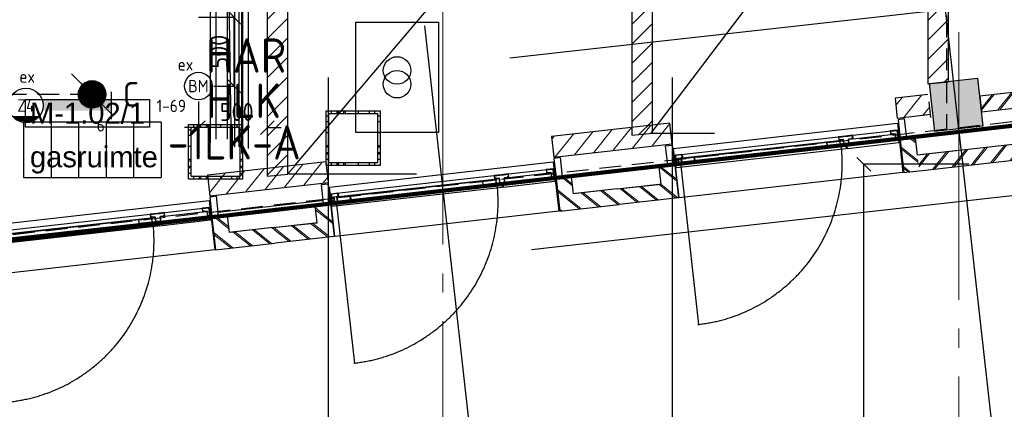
# Model space of a CAD drawing. Header units: millimetres. Extents: x -38031 to 123247, y -16330 to 129979.
# Tile 92 of 235: x 13786 to 20940, y 279 to 3107. Entities that reach past the tile are written whole.
import ezdxf
from ezdxf.enums import TextEntityAlignment as Align

# ---------------------------------------------------------------- set-up
doc = ezdxf.new("R2010")
doc.units = ezdxf.units.MM
doc.header["$LTSCALE"] = 50
for name, pattern in [('HIDDEN', [9.525, 6.35, -3.175]), ('HIDDEN2', [4.7625, 3.175, -1.5875]), ('STYLE_11', [5, 3.888855, -0.416718, 0.277786, -0.416641])]:
    doc.linetypes.add(name, pattern=pattern)
for name, color, linetype in [('AB$1A---_ATTRIB035', 8, 'Continuous'), ('AL$1A---_ALGEMEEN', 8, 'Continuous'), ('AM$1A---_ARCERING', 8, 'Continuous'), ('BOUWKUNDIG', 8, 'Continuous'), ('brandscheiding', 5, 'HIDDEN'), ('EB6511--_ATTRIB', 2, 'Continuous'), ('EL$1----', 3, 'Continuous'), ('EL6121--', 3, 'Continuous'), ('EL6311--', 3, 'Continuous'), ('EL6511--', 3, 'Continuous'), ('lengte voedingskabels', 3, 'Continuous'), ('maatvoering', 1, 'Continuous'), ('versterkte strook', 7, 'Continuous'), ('Vloerdoos verdieping', 51, 'Continuous')]:
    doc.layers.add(name, color=color, linetype=linetype)
doc.layers.add('stramien', color=1, linetype='STYLE_11', lineweight=15)
doc.styles.add('Arial', font='ARIAL.TTF')
doc.styles.add('BURO-018', font='iso.shx', dxfattribs={"height": 90})
doc.styles.add('BURO-025', font='iso.shx', dxfattribs={"height": 125})
doc.styles.get("Standard").update_dxf_attribs({"font": 'iso.shx'})
doc.dimstyles.new('STABICAD', dxfattribs={"dimscale": 100, "dimtxt": 1.3, "dimasz": 1, "dimexe": 0, "dimexo": 0, "dimgap": 1.5, "dimtad": 0, "dimdec": 0, "dimrnd": 10, "dimzin": 0, "dimdsep": 46, "dimtxsty": 'Standard', "dimblk1": 'OBLIQUE', "dimblk2": 'OBLIQUE', "dimsah": 1, "dimcen": -3, "dimclrd": 1, "dimclre": 1, "dimclrt": 1, "dimadec": 0, "dimazin": 0, "dimtfac": 1, "dimtdec": 0, "dimtofl": 0, "dimtmove": 2, "dimatfit": 3, "dimfxl": 0, "dimtvp": 1.055556, "dimtolj": 1, "dimtzin": 0, "dimarcsym": 0})
pattern_1 = [(45, (0, 0), (70.7107, -70.7107), []), (45, (7.07, -7.07), (70.7107, -70.7107), [])]
pattern_2 = [(45, (0, 0), (70.71068, -70.71068), [])]
pattern_3 = [(45, (-987936.49, -175784.82), (70.710678, -70.710678), [])]

# ---------------------------------------------------------------- blocks, each defined once
blk = doc.blocks.new('060901')
at = {"color": 0, "linetype": 'Continuous'}
for centre in [(0, 1), (0, -1)]:
    blk.add_circle(centre, 2, dxfattribs=at)
at = {"color": 0, "linetype": 'Continuous', "style": 'BURO-018', "flags": 1}
for tag, p in [('E_ID', (0, 0)), ('E_MATCODE', (0, -3))]:
    blk.add_attdef(tag, p, '', height=1.8, dxfattribs=at)
at = {"color": 0, "linetype": 'Continuous', "style": 'BURO-018'}
blk.add_attdef('E_KODE', text='', height=1.8, dxfattribs=at).set_placement((3, 0), align=Align.MIDDLE_LEFT)
blk = doc.blocks.new('E00007')
at = {"color": 0}
blk.add_line((1.5, 0.5), (-1.5, 3.5), dxfattribs=at)
at = {"color": 0, "const_width": 1}
blk.add_lwpolyline([(-0.5, 2, 1), (0.5, 2, 1)], format="xyb", close=True, dxfattribs=at)
at = {"color": 0}
blk.add_circle((0, 2), 1, dxfattribs=at)
at = {"color": 0, "linetype": 'Continuous', "style": 'BURO-018', "flags": 1}
blk.add_attdef('E_MATCODE', text='', height=1.8, rotation=90, dxfattribs=at).set_placement((0, 0), align=Align.MIDDLE)
at = {"color": 0, "style": 'BURO-018'}
blk.add_attdef('E_TEXT1', text='', height=1.8, dxfattribs=at).set_placement((2.5, 2), align=Align.MIDDLE)
blk = doc.blocks.new('030203')
at = {"color": 0, "linetype": 'Continuous'}
for p, q in [((5, 4), (-5, 4)), ((-5, 4), (-5, 0)), ((-3, 4), (-3, 0)), ((-1, 4), (-1, 0)), ((1, 4), (1, 0)), ((3, 4), (3, 0)), ((5, 4), (5, 0)), ((-5, 0), (5, 0))]:
    blk.add_line(p, q, dxfattribs=at)
at = {"color": 0, "linetype": 'Continuous', "style": 'BURO-018', "flags": 1}
blk.add_attdef('E_MATCODE', text='', height=1.8, rotation=90, dxfattribs=at).set_placement((0, 0), align=Align.MIDDLE)
blk = doc.blocks.new('VLOERDOOS')
at = {"layer": 'Vloerdoos verdieping'}
for p, q in [((0, 395), (395, 395)), ((0, 395), (0, 0)), ((20, 375), (20, 20)), ((20, 375), (375, 375)), ((40, 375), (40, 395)), ((80, 375), (80, 395)), ((90, 375), (90, 395)), ((130, 375), (130, 395)), ((140, 375), (140, 395)), ((235, 375), (235, 395)), ((315, 375), (315, 395)), ((355, 375), (355, 395)), ((375, 375), (375, 20)), ((395, 395), (395, 0)), ((0, 355), (20, 355)), ((0, 315), (20, 315)), ((0, 305), (20, 305)), ((375, 355), (395, 355)), ((375, 315), (395, 315)), ((375, 305), (395, 305)), ((0, 265), (20, 265)), ((0, 255), (20, 255)), ((375, 265), (395, 265)), ((375, 255), (395, 255)), ((0, 160), (20, 160)), ((375, 160), (395, 160)), ((0, 80), (20, 80)), ((375, 80), (395, 80)), ((0, 40), (20, 40)), ((0, 0), (395, 0)), ((20, 20), (375, 20)), ((40, 0), (40, 20)), ((80, 0), (80, 20)), ((90, 0), (90, 20)), ((130, 0), (130, 20)), ((140, 0), (140, 20)), ((235, 0), (235, 20)), ((315, 0), (315, 20)), ((355, 0), (355, 20)), ((375, 40), (395, 40))]:
    blk.add_line(p, q, dxfattribs=at)
blk = doc.blocks.new('1115B6WD')
at = {"color": 0, "linetype": 'Continuous'}
for p, q in [((1.88, -1.65), (-1.88, -1.65)), ((1.68, -1.85), (-1.68, -1.85)), ((1.43, -2.05), (-1.43, -2.05)), ((1.09, -2.25), (-1.09, -2.25)), ((0.5, -2.45), (-0.5, -2.45))]:
    blk.add_line(p, q, dxfattribs=at)
blk = doc.blocks.new('1115B61240-WD2')
at = {"color": 0}
for p, q in [((-12.4, 2), (-12.4, -2)), ((12.4, 2), (12.4, -2))]:
    blk.add_line(p, q, dxfattribs=at)
at = {"color": 0, "linetype": 'Continuous'}
blk.add_circle((0, 0), 2.5, dxfattribs=at)
at = {"color": 0}
for points in [[(-2.5, 0.75), (-12.4, 0.75), (-2.5, -0.75), (-12.4, -0.75)], [(2.5, 0.75), (12.4, 0.75), (2.5, -0.75), (12.4, -0.75)]]:
    blk.add_solid(points, dxfattribs=at)
at = {"color": 0, "zscale": 50}
blk.add_blockref('1115B6WD', (0, 0), dxfattribs=at)
at = {"color": 0, "linetype": 'Continuous', "style": 'BURO-018'}
for tag, p in [('E_GKAST', (0, 8)), ('E_GROEP', (0, 5)), ('E_SGROEP', (4.5, 5)), ('E_ARMCODE', (0, 0)), ('E_SLET', (4.5, -3))]:
    blk.add_attdef(tag, text='', height=1.8, dxfattribs=at).set_placement(p, align=Align.MIDDLE)
blk = doc.blocks.new('E00123')
at = {"color": 0, "linetype": 'Continuous'}
blk.add_circle((0, 0), 2, dxfattribs=at)
at = {"color": 0, "linetype": 'Continuous', "style": 'BURO-018'}
for tag, p in [('E_TEXT1', (0, 4.5)), ('E_TEXT2', (0, 0))]:
    blk.add_attdef(tag, text='', height=1.8, dxfattribs=at).set_placement(p, align=Align.MIDDLE)
at = {"color": 0, "linetype": 'Continuous', "style": 'BURO-018', "flags": 1}
blk.add_attdef('E_MATCODE', (0, 0), '', height=1.8, dxfattribs=at)
blk = doc.blocks.new('_Oblique')
at = {"color": 0, "linetype": 'ByBlock', "lineweight": -2}
blk.add_line((-0.5, -0.5), (0.5, 0.5), dxfattribs=at)
blk = doc.blocks.new('*D207')
at = {"layer": 'maatvoering', "color": 1, "lineweight": -2}
for p, q in [((15085, 3125), (15344, 3125)), ((15344, 2625), (15344, 3125)), ((15197.8, 2625), (15344, 2625))]:
    blk.add_line(p, q, dxfattribs=at)
at = {"layer": 'maatvoering', "color": 1, "lineweight": -2, "xscale": 100, "yscale": 100, "zscale": 100}
for p, rotation in [((15344, 3125), 90), ((15344, 2625), 270)]:
    blk.add_blockref('_Oblique', p, dxfattribs=dict(at, rotation=rotation))
at = {"layer": 'maatvoering', "color": 1, "insert": (15233.3, 2875), "char_height": 130, "attachment_point": 5, "rotation": 90}
blk.add_mtext('\\A1;500', dxfattribs=at)
blk = doc.blocks.new('*D208')
at = {"layer": 'maatvoering', "color": 1, "lineweight": -2}
for p, q in [((15585, 2625), (15585, 2323.4)), ((15085, 2512.8), (15085, 2323.4)), ((15085, 2323.4), (14985, 2323.4)), ((15585, 2323.4), (15685, 2323.4))]:
    blk.add_line(p, q, dxfattribs=at)
at = {"layer": 'maatvoering', "color": 1, "lineweight": -2, "xscale": 100, "yscale": 100, "zscale": 100}
blk.add_blockref('_Oblique', (15085, 2323.4), dxfattribs=at)
at = {"layer": 'maatvoering', "color": 1, "lineweight": -2, "xscale": 100, "yscale": 100, "zscale": 100, "rotation": 180}
blk.add_blockref('_Oblique', (15585, 2323.4), dxfattribs=at)
at = {"layer": 'maatvoering', "color": 1, "insert": (15363.1, 2437), "char_height": 130, "attachment_point": 5}
blk.add_mtext('\\A1;500', dxfattribs=at)
blk = doc.blocks.new('31x_alu-K-mk 144-p')
at = {"layer": 'AM$1A---_ARCERING', "linetype": 'Continuous', "lineweight": 0}
h = blk.add_hatch(color=256, dxfattribs=at)
h.paths.add_polyline_path([(-250, 1237), (-250, 1257), (-250, 1276), (-284, 1276), (-284, 1300), (-284.6, 1300), (-284.6, 1299.1), (-286.8, 1299.1), (-286.8, 1306.3), (-284.6, 1306.3), (-284.6, 1305.4), (-284, 1305.4), (-284, 1308), (-310, 1308), (-310, 1256), (-310, 1205), (-284, 1205), (-284, 1207.6), (-284.6, 1207.6), (-284.6, 1206.7), (-286.8, 1206.7), (-286.8, 1213.9), (-284.6, 1213.9), (-284.6, 1213), (-284, 1213), (-284, 1237)])
h.paths.add_polyline_path([(-288.5, 1306.3), (-288.5, 1299.1), (-288.5, 1297.4), (-285.7, 1297.4), (-285.7, 1274.3), (-282.7, 1274.3), (-281.3, 1272.3), (-269.5, 1272.3), (-268.1, 1274.3), (-261.7, 1274.3), (-260.3, 1272.3), (-251.7, 1272.3), (-251.7, 1255.4), (-251.7, 1255.3), (-251.7, 1244), (-251.7, 1240.7), (-260.3, 1240.7), (-261.7, 1238.7), (-268.1, 1238.7), (-269.5, 1240.7), (-281.3, 1240.7), (-282.7, 1238.7), (-285.7, 1238.7), (-285.7, 1215.6), (-288.5, 1215.6), (-288.5, 1213.9), (-288.5, 1206.7), (-308.3, 1206.7), (-308.3, 1244), (-308.3, 1257.7), (-308.3, 1272.3), (-308.3, 1306.3)], flags=16)
at = {"layer": 'AL$1A---_ALGEMEEN', "color": 0}
for p, q in [((-284, 1307), (-284, 1584)), ((930, 45), (-250, 45))]:
    blk.add_line(p, q, dxfattribs=at)
at = {"layer": 'AL$1A---_ALGEMEEN', "color": 0, "flags": 128}
for points in [[(-250, 1237), (-250, 1257), (-250, 1276), (-284, 1276), (-284, 1300), (-284.6, 1300), (-284.6, 1299.1), (-286.8, 1299.1), (-286.8, 1306.3), (-284.6, 1306.3), (-284.6, 1305.4), (-284, 1305.4), (-284, 1308), (-310, 1308), (-310, 1256), (-310, 1205), (-284, 1205), (-284, 1207.6), (-284.6, 1207.6), (-284.6, 1206.7), (-286.8, 1206.7), (-286.8, 1213.9), (-284.6, 1213.9), (-284.6, 1213), (-284, 1213), (-284, 1237)], [(-288.5, 1306.3), (-288.5, 1299.1), (-288.5, 1297.4), (-285.7, 1297.4), (-285.7, 1274.3), (-282.7, 1274.3), (-281.3, 1272.3), (-269.5, 1272.3), (-268.1, 1274.3), (-261.7, 1274.3), (-260.3, 1272.3), (-251.7, 1272.3), (-251.7, 1255.4), (-251.7, 1255.3), (-251.7, 1244), (-251.7, 1240.7), (-260.3, 1240.7), (-261.7, 1238.7), (-268.1, 1238.7), (-269.5, 1240.7), (-281.3, 1240.7), (-282.7, 1238.7), (-285.7, 1238.7), (-285.7, 1215.6), (-288.5, 1215.6), (-288.5, 1213.9), (-288.5, 1206.7), (-308.3, 1206.7), (-308.3, 1244), (-308.3, 1257.7), (-308.3, 1272.3), (-308.3, 1306.3)]]:
    blk.add_lwpolyline(points, close=True, dxfattribs=at)
at = {"color": 0}
for points in [[(-113, 2082), (-113, 1648), (0, 1648), (0, 2082)], [(-113, -434), (-113, 0), (0, 0), (0, -434)]]:
    blk.add_wipeout(points, dxfattribs=at).dxf.layer = 'AL$1A---_ALGEMEEN'
at = {"layer": 'AM$1A---_ARCERING', "linetype": 'Continuous', "lineweight": 5}
h = blk.add_hatch(dxfattribs=at)
h.set_pattern_fill('BAKSTEEN', color=256, style=0, pattern_type=2)
h.set_pattern_definition(pattern_1)
edge = h.paths.add_edge_path()
edge.add_line((-113, 2082), (-113, 1648))
edge.add_line((-113, 1648), (0, 1648))
edge.add_line((0, 1648), (0, 2082))
h = blk.add_hatch(dxfattribs=at)
h.set_pattern_fill('BAKSTEEN', color=256, style=0, pattern_type=2)
h.set_pattern_definition(pattern_1)
edge = h.paths.add_edge_path()
edge.add_line((-113, -434), (-113, 0))
edge.add_line((-113, 0), (0, 0))
edge.add_line((0, 0), (0, -434))
at = {"layer": 'AL$1A---_ALGEMEEN', "color": 0}
for p, q in [((-113, 2082), (-113, 1648)), ((0, 1648), (0, 2082)), ((-113, -434), (-113, 0)), ((0, 0), (0, -434))]:
    blk.add_line(p, q, dxfattribs=at)
at = {"color": 0}
for points in [[(-238, 1648), (0, 1648), (0, 2081), (-113, 2081), (-113, 1761), (-238, 1761)], [(-238, 0), (0, 0), (0, -433), (-113, -433), (-113, -113), (-238, -113)]]:
    blk.add_wipeout(points, dxfattribs=at).dxf.layer = 'AL$1A---_ALGEMEEN'
at = {"layer": 'AM$1A---_ARCERING', "linetype": 'Continuous', "lineweight": 5}
h = blk.add_hatch(dxfattribs=at)
h.set_pattern_fill('BAKSTEEN', color=256, style=0, pattern_type=2)
h.set_pattern_definition(pattern_1)
h.paths.add_polyline_path([(-238, 1648), (0, 1648), (0, 2081), (-113, 2081), (-113, 1761), (-238, 1761)])
at = {"layer": 'AM$1A---_ARCERING', "linetype": 'Continuous', "lineweight": 0}
h = blk.add_hatch(color=256, dxfattribs=at)
h.paths.add_polyline_path([(-308.3, 1634.3), (-308.3, 1636), (-310, 1636), (-310, 1584), (-284, 1584), (-284, 1586.6), (-284.6, 1586.6), (-284.6, 1585.7), (-286.8, 1585.7), (-286.8, 1592.9), (-284.6, 1592.9), (-284.6, 1592), (-284, 1592), (-284, 1616), (-250, 1616), (-250, 1636), (-251.7, 1636), (-251.7, 1634.3)])
h.paths.add_polyline_path([(-271.6, 1632.6), (-256, 1632.6), (-254.6, 1630.6), (-251.7, 1630.6), (-251.7, 1619.7), (-260.3, 1619.7), (-261.7, 1617.7), (-268.1, 1617.7), (-269.5, 1619.7), (-281.3, 1619.7), (-282.7, 1617.7), (-285.7, 1617.7), (-285.7, 1594.6), (-288.5, 1594.6), (-288.5, 1592.9), (-288.5, 1585.7), (-308.3, 1585.7), (-308.3, 1630.6), (-302.3, 1630.6), (-300.9, 1632.6), (-286.2, 1632.6), (-284.8, 1630.6), (-273, 1630.6)], flags=16)
h = blk.add_hatch(color=256, dxfattribs=at)
h.paths.add_polyline_path([(-308.3, 11.7), (-308.3, 10), (-310, 10), (-310, 62), (-284, 62), (-284, 59.4), (-284.6, 59.4), (-284.6, 60.3), (-286.8, 60.3), (-286.8, 53.1), (-284.6, 53.1), (-284.6, 54), (-284, 54), (-284, 30), (-250, 30), (-250, 10), (-251.7, 10), (-251.7, 11.7)])
h.paths.add_polyline_path([(-271.6, 13.4), (-256, 13.4), (-254.6, 15.4), (-251.7, 15.4), (-251.7, 26.3), (-260.3, 26.3), (-261.7, 28.3), (-268.1, 28.3), (-269.5, 26.3), (-281.3, 26.3), (-282.7, 28.3), (-285.7, 28.3), (-285.7, 51.4), (-288.5, 51.4), (-288.5, 53.1), (-288.5, 60.3), (-308.3, 60.3), (-308.3, 15.4), (-302.3, 15.4), (-300.9, 13.4), (-286.2, 13.4), (-284.8, 15.4), (-273, 15.4)], flags=16)
at = {"layer": 'AM$1A---_ARCERING', "linetype": 'Continuous', "lineweight": 5}
h = blk.add_hatch(dxfattribs=at)
h.set_pattern_fill('BAKSTEEN', color=256, style=0, pattern_type=2)
h.set_pattern_definition(pattern_1)
h.paths.add_polyline_path([(-238, 0), (0, 0), (0, -433), (-113, -433), (-113, -113), (-238, -113)])
at = {"layer": 'AL$1A---_ALGEMEEN', "color": 0, "flags": 128}
for points in [[(-238, 1648), (0, 1648), (0, 2081)], [(-113, 2081), (-113, 1761), (-238, 1761), (-238, 1648)], [(-238, 0), (0, 0), (0, -433)], [(-113, -433), (-113, -113), (-238, -113), (-238, 0)]]:
    blk.add_lwpolyline(points, dxfattribs=at)
at = {"layer": 'AL$1A---_ALGEMEEN', "color": 0}
for points in [[(-360, 1641), (0, 1641), (0, 5), (-360, 5)], [(-310, 10), (-310, 1636), (-250, 1636), (-250, 10)], [(-237, 1636), (-217, 1636), (-217, 1261), (-237, 1261)]]:
    blk.add_lwpolyline(points, close=True, dxfattribs=at)
at = {"layer": 'AL$1A---_ALGEMEEN', "color": 0, "flags": 128}
for points in [[(-308.3, 1634.3), (-308.3, 1636), (-310, 1636), (-310, 1584), (-284, 1584), (-284, 1586.6), (-284.6, 1586.6), (-284.6, 1585.7), (-286.8, 1585.7), (-286.8, 1592.9), (-284.6, 1592.9), (-284.6, 1592), (-284, 1592), (-284, 1616), (-250, 1616), (-250, 1636), (-251.7, 1636), (-251.7, 1634.3)], [(-271.6, 1632.6), (-256, 1632.6), (-254.6, 1630.6), (-251.7, 1630.6), (-251.7, 1619.7), (-260.3, 1619.7), (-261.7, 1617.7), (-268.1, 1617.7), (-269.5, 1619.7), (-281.3, 1619.7), (-282.7, 1617.7), (-285.7, 1617.7), (-285.7, 1594.6), (-288.5, 1594.6), (-288.5, 1592.9), (-288.5, 1585.7), (-308.3, 1585.7), (-308.3, 1630.6), (-302.3, 1630.6), (-300.9, 1632.6), (-286.2, 1632.6), (-284.8, 1630.6), (-273, 1630.6)], [(-308.3, 11.7), (-308.3, 10), (-310, 10), (-310, 62), (-284, 62), (-284, 59.4), (-284.6, 59.4), (-284.6, 60.3), (-286.8, 60.3), (-286.8, 53.1), (-284.6, 53.1), (-284.6, 54), (-284, 54), (-284, 30), (-250, 30), (-250, 10), (-251.7, 10), (-251.7, 11.7)], [(-271.6, 13.4), (-256, 13.4), (-254.6, 15.4), (-251.7, 15.4), (-251.7, 26.3), (-260.3, 26.3), (-261.7, 28.3), (-268.1, 28.3), (-269.5, 26.3), (-281.3, 26.3), (-282.7, 28.3), (-285.7, 28.3), (-285.7, 51.4), (-288.5, 51.4), (-288.5, 53.1), (-288.5, 60.3), (-308.3, 60.3), (-308.3, 15.4), (-302.3, 15.4), (-300.9, 13.4), (-286.2, 13.4), (-284.8, 15.4), (-273, 15.4)]]:
    blk.add_lwpolyline(points, close=True, dxfattribs=at)
at = {"color": 0}
for points in [[(-385, 1697), (-385, 1649), (-246, 1649), (-246, 1697)], [(-280, 149), (-280, 1115), (-250, 1115), (-250, 149)]]:
    blk.add_wipeout(points, dxfattribs=at).dxf.layer = 'AL$1A---_ALGEMEEN'
at = {"layer": 'AM$1A---_ARCERING', "linetype": 'Continuous', "lineweight": 0}
blk.add_hatch(color=256, dxfattribs=at).paths.add_polyline_path([(-246, 1649), (-303, 1649), (-303, 1646), (-243, 1646), (-243, 1686), (-246, 1686)])
h = blk.add_hatch(color=256, dxfattribs=at)
h.paths.add_polyline_path([(-280, 1115), (-250, 1115), (-250, 1219), (-251.7, 1219), (-251.7, 1213.4), (-278.3, 1213.4), (-278.3, 1219), (-280, 1219)])
h.paths.add_polyline_path([(-278.3, 1116.7), (-278.3, 1211.4), (-251.7, 1211.4), (-251.7, 1116.7)], flags=16)
h = blk.add_hatch(color=256, dxfattribs=at)
h.paths.add_polyline_path([(-280, 149), (-250, 149), (-250, 45), (-251.7, 45), (-251.7, 50.6), (-278.3, 50.6), (-278.3, 45), (-280, 45)])
h.paths.add_polyline_path([(-278.3, 147.3), (-278.3, 52.6), (-251.7, 52.6), (-251.7, 147.3)], flags=16)
at = {"layer": 'AL$1A---_ALGEMEEN', "color": 0}
blk.add_line((-284, 62), (-284, 1204), dxfattribs=at)
for points in [[(-385, 1697), (-385, 1649), (-246, 1649), (-246, 1697)], [(-246, 1649), (-303, 1649), (-303, 1646), (-243, 1646), (-243, 1686), (-246, 1686)], [(-237, 10), (-237, 1251), (-217, 1251), (-217, 10)], [(-280, 149), (-280, 1115), (-250, 1115), (-250, 149)]]:
    blk.add_lwpolyline(points, close=True, dxfattribs=at)
at = {"layer": 'AL$1A---_ALGEMEEN', "color": 0, "flags": 128}
for points in [[(-280, 1115), (-250, 1115), (-250, 1219), (-251.7, 1219), (-251.7, 1213.4), (-278.3, 1213.4), (-278.3, 1219), (-280, 1219)], [(-278.3, 1116.7), (-278.3, 1211.4), (-251.7, 1211.4), (-251.7, 1116.7)], [(-280, 149), (-250, 149), (-250, 45), (-251.7, 45), (-251.7, 50.6), (-278.3, 50.6), (-278.3, 45), (-280, 45)], [(-278.3, 147.3), (-278.3, 52.6), (-251.7, 52.6), (-251.7, 147.3)]]:
    blk.add_lwpolyline(points, close=True, dxfattribs=at)
at = {"layer": 'AL$1A---_ALGEMEEN', "color": 0}
blk.add_open_spline([(930, 38), (930, 354.2), (613.8, 901.8), (66.2, 1218), (-250, 1218)], degree=2, dxfattribs=at)
at = {"color": 0}
blk.add_wipeout([(-385, -3), (-246, -3), (-246, -51), (-385, -51)], dxfattribs=at).dxf.layer = 'AL$1A---_ALGEMEEN'
at = {"layer": 'AM$1A---_ARCERING', "linetype": 'Continuous', "lineweight": 0}
blk.add_hatch(color=256, dxfattribs=at).paths.add_polyline_path([(-246, -3), (-303, -3), (-303, 0), (-243, 0), (-243, -40), (-246, -40)])
at = {"layer": 'AL$1A---_ALGEMEEN', "color": 0}
for points in [[(-246, -3), (-303, -3), (-303, 0), (-243, 0), (-243, -40), (-246, -40)], [(-385, -3), (-246, -3), (-246, -51), (-385, -51)]]:
    blk.add_lwpolyline(points, close=True, dxfattribs=at)
blk = doc.blocks.new('metselwerk poort')
at = {"color": 0}
blk.add_wipeout([(175, 218), (175, 105), (1558.5, 105), (1558.5, -270), (2081.6, -270), (2081.6, -532), (1314.1, -532), (1314.1, -157), (-321, -157), (-321, -270), (1201.1, -270), (1201.1, -645), (2194.6, -645), (2194.6, -157), (1671.5, -157), (1671.5, 218)], dxfattribs=at).dxf.layer = 'AL$1A---_ALGEMEEN'
at = {"layer": 'AM$1A---_ARCERING', "linetype": 'Continuous', "lineweight": 5}
h = blk.add_hatch(dxfattribs=at)
h.set_pattern_fill('BAKSTEEN', color=256, style=0, pattern_type=2)
h.set_pattern_definition(pattern_1)
h.paths.add_polyline_path([(175, 218), (175, 105), (1558.5, 105), (1558.5, -270), (2081.6, -270), (2081.6, -532), (1314.1, -532), (1314.1, -157), (-321, -157), (-321, -270), (1201.1, -270), (1201.1, -645), (2194.6, -645), (2194.6, -157), (1671.5, -157), (1671.5, 218)])
at = {"layer": 'AL$1A---_ALGEMEEN', "color": 0, "flags": 128}
for points in [[(175, 218), (175, 105), (1558.5, 105), (1558.5, -270), (2081.6, -270), (2081.6, -532), (1314.1, -532), (1314.1, -157), (-321, -157)], [(-321, -270), (1201.1, -270), (1201.1, -645), (2194.6, -645), (2194.6, -157), (1671.5, -157), (1671.5, 218), (175, 218)]]:
    blk.add_lwpolyline(points, dxfattribs=at)
blk = doc.blocks.new('metselwerk zo gevel sout')
at = {"layer": 'AL$1A---_ALGEMEEN', "color": 0}
blk.add_line((-73385.3, 0), (-72519.3, 0), dxfattribs=at)
at = {"layer": 'AL$1A---_ALGEMEEN', "color": 0, "rotation": 269.9998022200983}
blk.add_blockref('31x_alu-K-mk 144-p', (-70004.5, -270), dxfattribs=at)
at = {"color": 0}
for points in [[(-73385.3, 275), (-73385.3, 125), (-72519.3, 125), (-72519.3, 275)], [(-69437.9, -1876.1), (-68071.1, -1876.1), (-68071.1, -1693.5), (-69437.9, -1693.5)]]:
    blk.add_wipeout(points, dxfattribs=at).dxf.layer = 'AL$1A---_ALGEMEEN'
at = {"layer": 'AM$1A---_ARCERING', "linetype": 'Continuous', "lineweight": 5}
h = blk.add_hatch(dxfattribs=at)
h.set_pattern_fill('KALKZANDSTEEN', color=256, style=0, pattern_type=2)
h.set_pattern_definition(pattern_2)
h.paths.add_polyline_path([(-73385.3, 275), (-73385.3, 125), (-72519.3, 125), (-72519.3, 275)])
at = {"layer": 'AL$1A---_ALGEMEEN', "color": 0}
blk.add_lwpolyline([(-73385.3, 275), (-73385.3, 125), (-72519.3, 125), (-72519.3, 275)], close=True, dxfattribs=at)
blk.add_blockref('metselwerk poort', (-67922.1, 0), dxfattribs=at)
at = {"color": 0}
blk.add_wipeout([(-70871.3, 275), (-70871.3, 125), (-70005.3, 125), (-70005.3, 275)], dxfattribs=at).dxf.layer = 'AL$1A---_ALGEMEEN'
at = {"layer": 'AM$1A---_ARCERING', "linetype": 'Continuous', "lineweight": 5}
h = blk.add_hatch(dxfattribs=at)
h.set_pattern_fill('KALKZANDSTEEN', color=256, style=0, pattern_type=2)
h.set_pattern_definition(pattern_2)
h.paths.add_polyline_path([(-70871.3, 275), (-70871.3, 125), (-70005.3, 125), (-70005.3, 275)])
at = {"layer": 'AL$1A---_ALGEMEEN', "color": 0}
blk.add_lwpolyline([(-70871.3, 275), (-70871.3, 125), (-70005.3, 125), (-70005.3, 275)], close=True, dxfattribs=at)
at = {"color": 0}
blk.add_wipeout([(-68094.3, 275), (-68094.3, 125), (-68357.3, 125), (-68357.3, 275)], dxfattribs=at).dxf.layer = 'AL$1A---_ALGEMEEN'
at = {"layer": 'AM$1A---_ARCERING', "linetype": 'Continuous', "lineweight": 5}
h = blk.add_hatch(dxfattribs=at)
h.set_pattern_fill('KALKZANDSTEEN', color=256, style=0, pattern_type=2)
h.set_pattern_definition(pattern_2)
h.paths.add_polyline_path([(-68094.3, 275), (-68094.3, 125), (-68357.3, 125), (-68357.3, 275)])
at = {"layer": 'AL$1A---_ALGEMEEN', "color": 0}
blk.add_lwpolyline([(-68094.3, 275), (-68094.3, 125), (-68357.3, 125), (-68357.3, 275)], close=True, dxfattribs=at)
at = {"layer": 'AL$1A---_ALGEMEEN', "color": 0, "rotation": 269.9998022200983}
blk.add_blockref('31x_alu-K-mk 144-p', (-72520.5, -270), dxfattribs=at)
at = {"layer": 'AL$1A---_ALGEMEEN', "color": 0}
blk.add_line((-71696.5, -2275), (-71696.5, 1175), dxfattribs=at)
blk.add_line((-71696.5, -2275), (-71696.5, 1175), dxfattribs=at)
at = {"layer": 'AL$1A---_ALGEMEEN', "color": 0, "rotation": 269.9998022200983}
blk.add_blockref('31x_alu-K-mk 144-p', (-75036, -270), dxfattribs=at)
at = {"color": 0}
blk.add_wipeout([(-68120, 350), (-67748, 350), (-67748, 0), (-68120, 0)], dxfattribs=at).dxf.layer = 'AL$1A---_ALGEMEEN'
at = {"layer": 'AL$1A---_ALGEMEEN', "color": 0}
for p, q in [((-67923, -2275), (-67923, 1175)), ((-68120, 218), (-68120, 105))]:
    blk.add_line(p, q, dxfattribs=at)
blk = doc.blocks.new('ruimtenummer')
at = {"layer": 'AL$1A---_ALGEMEEN', "color": 0, "flags": 1}
for tag, p in [('peil', (-450, -397.1)), ('onderdeel', (-450, -669.8))]:
    blk.add_attdef(tag, p, '', height=151.5, dxfattribs=at)
at = {"color": 0}
blk.add_wipeout([(-450, 100), (450, 100), (450, -100), (-450, -100)], dxfattribs=at).dxf.layer = 'AL$1A---_ALGEMEEN'
at = {"layer": 'AL$1A---_ALGEMEEN', "color": 0}
blk.add_lwpolyline([(-450, 100), (450, 100), (450, -100), (-450, -100)], close=True, dxfattribs=at)
at = {"layer": 'AL$1A---_ALGEMEEN', "color": 0, "style": 'Arial'}
blk.add_attdef('ruimtenummer', text='', height=151.5, dxfattribs=at).set_placement((0, 78), align=Align.TOP_CENTER)
blk = doc.blocks.new('tekst 12 pts')
at = {"layer": 'AL$1A---_ALGEMEEN', "color": 0, "style": 'Arial'}
blk.add_attdef('naam_ruimte', text='', height=151.5, dxfattribs=at).set_placement((0, -41.1), align=Align.TOP_CENTER)
at = {"layer": 'AL$1A---_ALGEMEEN', "color": 0, "flags": 1}
for tag, p in [('oppervlakte', (-264.6, -1003)), ('stramiennummer', (-264.6, -1275.7))]:
    blk.add_attdef(tag, p, '', height=151.5, dxfattribs=at)
blk = doc.blocks.new('kolom 350x350')
at = {"layer": 'AM$1A---_ARCERING', "linetype": 'Continuous', "lineweight": 0}
blk.add_hatch(color=256, dxfattribs=at).paths.add_polyline_path([(-175, 350), (175, 350), (175, 0), (-175, 0)])
at = {"layer": 'AL$1A---_ALGEMEEN', "color": 0}
blk.add_lwpolyline([(-175, 350), (175, 350), (175, 0), (-175, 0)], close=True, dxfattribs=at)
blk = doc.blocks.new('200254 W 210 11-06-2007')
at = {"layer": 'AL$1A---_ALGEMEEN', "rotation": 6.407550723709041}
blk.add_blockref('metselwerk zo gevel sout', (51910.4, -15092.6), dxfattribs=at)
at = {"layer": 'AM$1A---_ARCERING', "linetype": 'Continuous', "lineweight": 5}
h = blk.add_hatch(dxfattribs=at)
h.set_pattern_fill('KALKZANDSTEEN', color=256, scale=50, style=0, pattern_type=2)
h.set_pattern_definition(pattern_3)
h.paths.add_polyline_path([(-15664, -22332.2), (-15664, -15019.8), (-15814, -15019.8), (-15814, -22345.7)])
h = blk.add_hatch(dxfattribs=at)
h.set_pattern_fill('KALKZANDSTEEN', color=256, scale=50, style=0, pattern_type=2)
h.set_pattern_definition(pattern_3)
h.paths.add_polyline_path([(-20464, -20051.8), (-20614, -20051.8), (-20614, -23017.8), (-20464, -23001)])
h = blk.add_hatch(dxfattribs=at)
h.set_pattern_fill('KALKZANDSTEEN', color=256, scale=50, style=0, pattern_type=2)
h.set_pattern_definition(pattern_3)
h.paths.add_polyline_path([(-17814, -20052.6), (-17964, -20052.6), (-17964, -22720.2), (-17814, -22703.4)])
at = {"layer": 'AL$1A---_ALGEMEEN'}
for p, q in [((-20464, -23000.3), (-17964, -20052.6)), ((-17824, -22703.4), (-15814, -20051.8)), ((-17824, -22703.4), (-17364, -22703.4)), ((-20458, -23000.3), (-19529, -23000.3))]:
    blk.add_line(p, q, dxfattribs=at)
for points in [[(-15664, -22332.2), (-15664, -15019.8), (-15814, -15019.8), (-15814, -22345.7)], [(-20464, -20051.8), (-20614, -20051.8), (-20614, -23017.8), (-20464, -23001)], [(-17814, -20052.6), (-17964, -20052.6), (-17964, -22720.2), (-17814, -22703.4)]]:
    blk.add_lwpolyline(points, close=True, dxfattribs=at)
at = {"layer": 'stramien', "ltscale": 10}
for p, q in [((-19339, -41013.6), (-19339, 36216.4)), ((-15589, -38914.6), (-15589, 22365.4))]:
    blk.add_line(p, q, dxfattribs=at)
at = {"layer": 'AL$1A---_ALGEMEEN', "rotation": 6.407550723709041}
blk.add_blockref('kolom 350x350', (-15589, -22672.9), dxfattribs=at)
at = {"layer": 'AL$1A---_ALGEMEEN'}
ref = blk.add_blockref('ruimtenummer', (-21920, -22560.9), dxfattribs=dict(at, rotation=180))
ref.add_attrib('ruimtenummer', 'M-1.02/1', dxfattribs={"layer": 'AB$1A---_ATTRIB035', "height": 151.52, "style": 'Arial'}).set_placement((-21920, -22484), align=Align.TOP_CENTER)
ref = blk.add_blockref('tekst 12 pts', (-21873.4, -22759.6), dxfattribs=dict(at, xscale=-1))
ref.add_attrib('naam_ruimte', 'gasruimte', dxfattribs={"layer": 'AB$1A---_ATTRIB035', "height": 151.52, "style": 'Arial'}).set_placement((-21873.4, -22800.7), align=Align.TOP_CENTER)
blk = doc.blocks.new('*D299')
at = {"layer": 'maatvoering', "color": 1, "lineweight": -2}
for p, q in [((20682.8, 2057), (19919.4, 2057)), ((19919.4, -8926.4), (19919.4, 2057)), ((20682.8, -8926.4), (19919.4, -8926.4))]:
    blk.add_line(p, q, dxfattribs=at)
at = {"layer": 'maatvoering', "color": 1, "lineweight": -2, "xscale": 100, "yscale": 100, "zscale": 100}
for p, rotation in [((19919.4, 2057), 90), ((19919.4, -8926.4), 270)]:
    blk.add_blockref('_Oblique', p, dxfattribs=dict(at, rotation=rotation))
at = {"layer": 'maatvoering', "color": 1, "insert": (19782.2, -3434.7), "char_height": 130, "attachment_point": 5, "rotation": 90}
blk.add_mtext('\\A1;10980', dxfattribs=at)

msp = doc.modelspace()

# ---------------------------------------------------------------- block references
at = {"layer": 'BOUWKUNDIG'}
msp.add_blockref('200254 W 210 11-06-2007', (36199, 24987.6), dxfattribs=at)

# ---------------------------------------------------------------- next in the draw order: linework, layer by layer
at = {"layer": 'brandscheiding', "const_width": 30}
msp.add_lwpolyline([(74564.1, 8339.6), (26697.9, 2966.4), (26697.9, 2623), (22059.3, 2107.9), (22002.1, 2451.3), (10196.2, 1104.7), (10177.2, 18459.4)], dxfattribs=at)
at = {"layer": 'EL$1----'}
for p, q in [((16228, 2288.4), (16228, 3088.4)), ((16228, 3088.4), (16828, 3088.4)), ((16828, 3088.4), (16828, 2288.4)), ((16828, 2288.4), (16228, 2288.4))]:
    msp.add_line(p, q, dxfattribs=at)
at = {"layer": 'EL6121--', "color": 5, "linetype": 'HIDDEN2'}
for p, q in [((99081, 11174.4), (-4290, -488.3)), ((20520.9, 5041.2), (20520.9, 2311)), ((14312.5, 2564.7), (13110, 2564.7))]:
    msp.add_line(p, q, dxfattribs=at)
at = {"layer": 'lengte voedingskabels'}
for points in [[(15296.5, 2239.6), (15296.5, 13243.6), (77303.3, 13243.6), (77303.3, 38752.7), (83474.7, 38752.7)], [(15349.8, 2180.4), (15349.8, 13184.4), (77356.6, 13184.4), (77356.6, 28986.9), (86635, 28986.9)], [(15381.2, 2184.4), (15372.1, 13327.2), (30055.9, 13327.2), (30055.9, 17732.1), (35283.8, 17732.1), (35283.8, 22206.4), (34683.1, 22206.4)], [(15399.8, 2135.9), (15399.8, 13139.9), (77406.6, 13139.9), (77406.6, 21367.8), (82835.8, 21367.8)], [(15213.8, 2240), (15213.8, 13233.3), (12521.4, 13233.3), (12521.4, 18302.4)], [(15172.9, 2212.4), (15172.9, 13316.5), (12624.8, 13316.5), (12624.8, 18130.5), (13045.4, 18130.5)], [(15408, 2167), (15408, 13256.8), (56140.9, 13256.8), (56140.9, 17754.6), (55543.7, 17754.6)], [(15448.2, 2172.1), (15448.2, 13388.3), (29976.2, 13388.3), (29976.2, 17795.1), (30930.7, 17795.1)], [(15325.5, 2165.8), (15288.4, 4523.8), (13616.5, 4523.8), (13598, 2240.1), (13170.7, 2258.7)]]:
    msp.add_lwpolyline(points, dxfattribs=at)
at = {"layer": 'maatvoering', "color": 1}
for p, q in [((16028, 2688.4), (16028, -211.6)), ((18528, 2688.4), (18528, -211.6))]:
    msp.add_line(p, q, dxfattribs=at)
at = {"layer": 'versterkte strook'}
for p, q in [((17347.9, 2828.8), (103116, 12460.7)), ((17504.2, 1437.6), (103272.2, 11069.5))]:
    msp.add_line(p, q, dxfattribs=at)

# ---------------------------------------------------------------- next in the draw order: block references
at = {"layer": 'EL$1----', "xscale": 50, "yscale": 50, "zscale": 50, "rotation": 180}
msp.add_blockref('060901', (16528, 2688.4), dxfattribs=at)
at = {"layer": 'EL6121--', "linetype": 'HIDDEN2'}
ref = msp.add_blockref('E00007', (14312.5, 2364.7), dxfattribs=dict(at, xscale=100, yscale=100, zscale=100))
ref.add_attrib('E_TEXT1', 'C', dxfattribs={"layer": '0', "color": 1, "height": 180, "style": 'BURO-018'}).set_placement((14595, 2564.7), align=Align.MIDDLE)
at = {"layer": 'EL6121--', "linetype": 'HIDDEN2', "xscale": 100, "yscale": 100, "zscale": 100}
msp.add_blockref('030203', (14314.3, 1962.1), dxfattribs=at)
at = {"layer": 'EL6311--'}
ref = msp.add_blockref('1115B61240-WD2', (13831.4, 2484.2), dxfattribs=dict(at, xscale=50, yscale=50, zscale=50))
ref.add_attrib('E_ARMCODE', 'Z4', dxfattribs={"layer": '0', "color": 1, "linetype": 'Continuous', "height": 90, "style": 'BURO-018'}).set_placement((13831.4, 2484.2), align=Align.MIDDLE)
ref.add_attrib('E_GROEP', '6', dxfattribs={"layer": '0', "color": 1, "linetype": 'Continuous', "height": 90, "style": 'BURO-018'}).set_placement((14375.7, 2339.9), align=Align.MIDDLE)
at = {"layer": 'EL6511--'}
ref = msp.add_blockref('E00123', (15085, 2625), dxfattribs=dict(at, xscale=50, yscale=50, zscale=50))
ref.add_attrib('E_TEXT2', 'BM', dxfattribs={"layer": 'EB6511--_ATTRIB', "color": 1, "linetype": 'Continuous', "height": 90, "style": 'BURO-018'}).set_placement((15085, 2625), align=Align.MIDDLE)
ref.add_attrib('E_TEXT1', '1-69', dxfattribs={"layer": 'EB6511--_ATTRIB', "color": 1, "linetype": 'Continuous', "height": 90, "style": 'BURO-018'}).set_placement((14888.2, 2481.1), align=Align.MIDDLE)
at = {"layer": 'Vloerdoos verdieping', "rotation": 90}
for p in [(16407.5, 2050.9), (15407.5, 1950.9)]:
    msp.add_blockref('VLOERDOOS', p, dxfattribs=at)

# ---------------------------------------------------------------- next in the draw order: texts
at = {"layer": 'EL6121--', "color": 2, "linetype": 'HIDDEN2', "style": 'BURO-025'}
for s, p in [('HAR', (15141, 2721.8)), ('HLK', (15142.6, 2393.4)), ('-1LK-A', (14861.6, 2091.8))]:
    msp.add_text(s, height=250, dxfattribs=at).set_placement(p)
at = {"layer": 'EL6311--', "color": 1, "style": 'BURO-018'}
msp.add_text('ex', height=90, dxfattribs=at).set_placement((13783.6, 2649))
at = {"layer": 'EL6511--', "color": 1, "style": 'BURO-018'}
msp.add_text('ex', height=90, dxfattribs=at).set_placement((14934.1, 2737))

# ---------------------------------------------------------------- next in the draw order: dimensions: what is measured, and where the dimension line sits
at = {"layer": 'maatvoering'}
dim = msp.add_linear_dim(base=(15344, 3125), p1=(15197.8, 2625), p2=(15085, 3125), angle=90, dimstyle='STABICAD', dxfattribs=at)
dim.commit()
dim.dimension.update_dxf_attribs({"geometry": '*D207', "text_midpoint": (15233.3, 2875), "dimtype": 160})
dim = msp.add_linear_dim(base=(15585, 2323.4), p1=(15085, 2512.8), p2=(15585, 2625), dimstyle='STABICAD', dxfattribs=at)
dim.commit()
dim.dimension.update_dxf_attribs({"geometry": '*D208', "text_midpoint": (15363.1, 2437), "dimtype": 160})
dim = msp.add_linear_dim(base=(19919.4, 2057), p1=(20682.8, -8926.4), p2=(20682.8, 2057), angle=90, dimstyle='STABICAD', override={"dimzin": 8, "dimfxl": 50}, dxfattribs=at)
dim.commit()
dim.dimension.update_dxf_attribs({"geometry": '*D299', "text_midpoint": (19782.2, -3434.7)})

doc.saveas('drawing.dxf')
